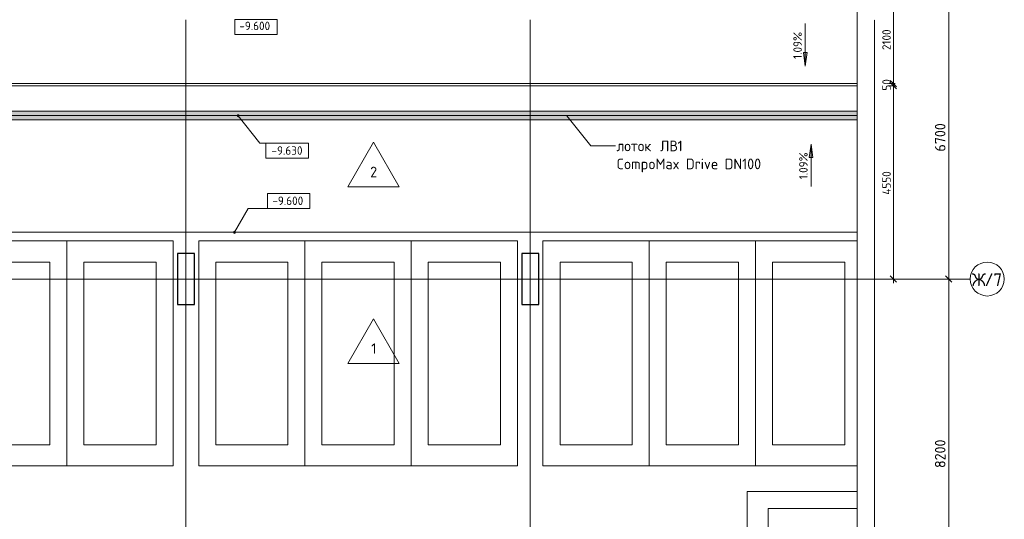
# Model space of a CAD drawing. Header units: millimetres. Extents: x 25887 to 100685, y -10965 to 131188.
# Tile 24 of 49: x 69190 to 92352, y 68343 to 80105. Entities that reach past the tile are written whole.
import ezdxf

# ---------------------------------------------------------------- set-up
doc = ezdxf.new("R2010")
doc.units = ezdxf.units.MM
doc.linetypes.add('4_ Штрихпунктир_ 10 х 2 мм', pattern=[14, 10, -2, 0, -2])
doc.linetypes.add('4_ Штрихпунктир_ 15 х 2 мм', pattern=[19, 15, -2, 0, -2])
for name, color, linetype, lineweight in [('A-ANNO-DIMS', 7, 'Continuous', 5), ('A-ANNO-DIMS-100', 7, 'Continuous', 5), ('A-DETL', 7, 'Continuous', 25), ('A-DETL-GENF', 7, 'Continuous', 13), ('A-DETL-MBND', 7, 'Continuous', 25), ('A-FLOR', 7, 'Continuous', 13), ('A-FLOR-IDEN', 7, 'Continuous', 5), ('A-GENM', 7, 'Continuous', 13), ('C-PRKG', 7, 'Continuous', 13), ('G-ANNO-DIMS', 7, 'Continuous', 5), ('G-ANNO-TEXT', 7, 'Continuous', 5), ('M-EQPM', 7, 'Continuous', 13), ('S-COLS', 7, 'Continuous', 25), ('S-GRID', 7, 'Continuous', 5), ('S-GRID-IDEN', 7, 'Continuous', 5)]:
    doc.layers.add(name, color=color, linetype=linetype, lineweight=lineweight)
doc.styles.add('GOST Common_1', font='GOST_Common.ttf', dxfattribs={"height": 300})
doc.styles.add('GOST Common_2', font='GOST_Common.ttf', dxfattribs={"height": 200})
doc.styles.add('GOST Common_3', font='GOST_Common.ttf', dxfattribs={"height": 250})
doc.dimstyles.new('2_5_мм', dxfattribs={"dimscale": 304.8, "dimtxt": 251.428749, "dimasz": 0.492126, "dimexe": 0.492126, "dimexo": 0.492126, "dimgap": 0, "dimtad": 1, "dimdec": 5, "dimrnd": 1e-05, "dimdsep": 46, "dimtxsty": 'GOST Common_3', "dimblk1": 'OBLIQUE', "dimblk2": 'OBLIQUE', "dimsah": 1, "dimcen": 0.09, "dimdle": 0.492126, "dimadec": 5, "dimazin": 2, "dimtfac": 1, "dimtdec": 4, "dimtix": 1, "dimtmove": 0, "dimatfit": 3, "dimfxl": 1, "dimtvp": 1, "dimtolj": 1, "dimtzin": 0, "dimarcsym": 2})
doc.dimstyles.new('2_мм_1', dxfattribs={"dimscale": 304.8, "dimtxt": 201.142999, "dimasz": 0.492126, "dimexe": 0.328084, "dimexo": 0.492126, "dimgap": 0, "dimtad": 1, "dimdec": 0, "dimdsep": 46, "dimtxsty": 'GOST Common_2', "dimblk1": 'OBLIQUE', "dimblk2": 'OBLIQUE', "dimsah": 1, "dimcen": 0.09, "dimdle": 0.328084, "dimadec": 5, "dimazin": 2, "dimtfac": 1, "dimtdec": 4, "dimtix": 1, "dimtmove": 0, "dimatfit": 3, "dimfxl": 1, "dimtvp": 1, "dimtolj": 1, "dimtzin": 0, "dimarcsym": 2})

# ---------------------------------------------------------------- blocks, each defined once
blk = doc.blocks.new('АР_Машиноместо - 5300x2500_С-V21--02_Подвал_МП_часть Б')
at = {"layer": 'C-PRKG'}
for p, q in [((2500, 5300), (0, 5300)), ((0, 0), (0, 5300)), ((2500, 0), (2500, 5300)), ((400, 4800), (2100, 4800)), ((400, 500), (400, 4800)), ((2100, 500), (2100, 4800)), ((400, 500), (2100, 500)), ((2500, 0), (0, 0))]:
    blk.add_line(p, q, dxfattribs=at)
blk = doc.blocks.new('АР_Машиноместо - 5300x2500_С-V23--02_Подвал_МП_часть Б')
at = {"layer": 'C-PRKG'}
for p, q in [((2500, 0), (0, 0)), ((0, 0), (0, -5300)), ((2500, 0), (2500, -5300)), ((400, -500), (400, -4800)), ((400, -500), (2100, -500)), ((2100, -500), (2100, -4800)), ((400, -4800), (2100, -4800)), ((2500, -5300), (0, -5300))]:
    blk.add_line(p, q, dxfattribs=at)
blk = doc.blocks.new('АР_Машиноместо - 5300x2500_С-V40--02_Подвал_МП_часть Б')
at = {"layer": 'C-PRKG'}
for p, q in [((2500, 5300), (110, 5300)), ((2500, 0), (2500, 5300)), ((400, 4800), (2100, 4800)), ((400, 500), (400, 4800)), ((2100, 500), (2100, 4800)), ((400, 500), (2100, 500)), ((2500, 0), (110, 0))]:
    blk.add_line(p, q, dxfattribs=at)
blk = doc.blocks.new('АР_Машиноместо - 5300x2500_С-V42--02_Подвал_МП_часть Б')
at = {"layer": 'C-PRKG'}
for p, q in [((2500, 5300), (0, 5300)), ((0, 2710), (0, 5300)), ((2500, 2710), (2500, 5300)), ((400, 4800), (2100, 4800)), ((400, 2710), (400, 4800)), ((2100, 2710), (2100, 4800))]:
    blk.add_line(p, q, dxfattribs=at)
blk = doc.blocks.new('АР_Лоток - 200х100h_ЛВ1-7189176--02_Подвал_МП_часть Б')
at = {"layer": 'M-EQPM', "true_color": 0xdddddd}
blk.add_hatch(color=254, dxfattribs=at).paths.add_polyline_path([(39590, -100), (39590, 100), (0, 100), (0, -100), (25843.96384, -100)])
blk = doc.blocks.new('АР-Заполнение деф_ шва - Д_ш_-5035475--02_Подвал_МП_часть Б')
at = {"layer": 'A-DETL-MBND', "lineweight": 13}
for p, q in [((20400, 25), (59990, 25)), ((20400, -25), (59990, -25))]:
    blk.add_line(p, q, dxfattribs=at)
blk = doc.blocks.new('АР-Заполнение деф_ шва - Д_ш_-5035847--02_Подвал_МП_часть Б')
at = {"layer": 'A-DETL-MBND', "lineweight": 13}
for p, q in [((13820, 25), (53410, 25)), ((13820, -25), (53410, -25))]:
    blk.add_line(p, q, dxfattribs=at)
blk = doc.blocks.new('Линия разрыва - М 1_100-6409734--02_Подвал_МП_часть Б')
at = {"layer": 'A-DETL-GENF', "lineweight": 5}
blk.add_line((35500, 0), (70850, 0), dxfattribs=at)
blk = doc.blocks.new('Ось сетки - 8_0 мм-31302--02_Подвал_МП_часть Б')
at = {"layer": 'S-GRID-IDEN'}
blk.add_circle((0, 0), 4, dxfattribs=at)
blk = doc.blocks.new('DIMBLOCK68--02_Подвал_МП_часть Б')
at = {"layer": 'A-ANNO-DIMS-100'}
for p, q in [((91089, 74000), (90896, 74000)), ((91046, 65800), (91046, 74000)), ((91046, 74000), (91089, 74000)), ((91089, 65800), (90896, 65800)), ((91046, 65800), (91089, 65800))]:
    blk.add_line(p, q, dxfattribs=at)
at = {"layer": 'A-ANNO-DIMS-100', "lineweight": 25}
for p, q in [((91046, 74000), (90971, 74075)), ((91046, 74000), (91121, 73925)), ((91046, 65800), (90971, 65875)), ((91046, 65800), (91121, 65725))]:
    blk.add_line(p, q, dxfattribs=at)
at = {"layer": 'A-ANNO-DIMS-100', "color": 0, "insert": (90719, 69551), "char_height": 250, "width": 838.66, "attachment_point": 1, "rotation": 90, "line_spacing_factor": 1.022761, "style": 'GOST Common_3'}
blk.add_mtext('8200', dxfattribs=at)
blk = doc.blocks.new('_Oblique')
at = {"color": 0, "linetype": 'ByBlock', "lineweight": -2}
blk.add_line((-0.5, -0.5), (0.5, 0.5), dxfattribs=at)
blk = doc.blocks.new('DIMBLOCK69--02_Подвал_МП_часть Б')
at = {"layer": 'A-ANNO-DIMS-100'}
for p, q in [((91046, 74000), (91046, 80850)), ((91089, 80700), (90896, 80700)), ((91046, 80700), (91089, 80700)), ((91089, 74000), (90896, 74000)), ((91046, 74000), (91089, 74000))]:
    blk.add_line(p, q, dxfattribs=at)
at = {"layer": 'A-ANNO-DIMS-100', "lineweight": 25}
for p, q in [((91046, 80700), (90971, 80775)), ((91046, 80700), (91121, 80625)), ((91046, 74000), (90971, 74075)), ((91046, 74000), (91121, 73925))]:
    blk.add_line(p, q, dxfattribs=at)
at = {"layer": 'A-ANNO-DIMS-100', "color": 0, "insert": (90719, 77001), "char_height": 250, "width": 838.66, "attachment_point": 1, "rotation": 90, "line_spacing_factor": 1.022761, "style": 'GOST Common_3'}
blk.add_mtext('6700', dxfattribs=at)
blk = doc.blocks.new('Высотные отметки - Frame_2-749557--02_Подвал_МП_часть Б')
at = {"layer": 'G-ANNO-DIMS'}
for p, q in [((-5, 3.5), (-5, 0)), ((5, 3.5), (-5, 3.5)), ((5, 0), (5, 3.5)), ((-5, 0), (5, 0))]:
    blk.add_line(p, q, dxfattribs=at)
blk = doc.blocks.new('Марка полов - Марка полов-4106608--02_Подвал_МП_часть Б')
at = {"layer": 'A-FLOR-IDEN'}
for p, q in [((0, 7), (-6.06, -3.5)), ((6.06, -3.5), (0, 7)), ((-6.06, -3.5), (6.06, -3.5))]:
    blk.add_line(p, q, dxfattribs=at)
blk = doc.blocks.new('DIMBLOCK163--02_Подвал_МП_часть Б')
at = {"layer": 'A-ANNO-DIMS-100'}
for p, q in [((89787, 78550), (89644, 78550)), ((89744, 73900), (89744, 78550)), ((89744, 78550), (89787, 78550)), ((89787, 74000), (89644, 74000)), ((89744, 74000), (89787, 74000))]:
    blk.add_line(p, q, dxfattribs=at)
at = {"layer": 'A-ANNO-DIMS-100', "lineweight": 25}
for p, q in [((89744, 78550), (89669, 78625)), ((89744, 78550), (89819, 78475)), ((89744, 74000), (89669, 74075)), ((89744, 74000), (89819, 73925))]:
    blk.add_line(p, q, dxfattribs=at)
at = {"layer": 'A-ANNO-DIMS-100', "color": 0, "insert": (89482, 75985), "char_height": 200, "width": 695.48, "attachment_point": 1, "rotation": 90, "line_spacing_factor": 1.022761, "style": 'GOST Common_2'}
blk.add_mtext('4550', dxfattribs=at)
blk = doc.blocks.new('DIMBLOCK164--02_Подвал_МП_часть Б')
at = {"layer": 'A-ANNO-DIMS-100'}
for p, q in [((89787, 78600), (89644, 78600)), ((89787, 78550), (89644, 78550)), ((89744, 78550), (89744, 78600)), ((89744, 78600), (89787, 78600)), ((89744, 78550), (89787, 78550))]:
    blk.add_line(p, q, dxfattribs=at)
at = {"layer": 'A-ANNO-DIMS-100', "lineweight": 25}
for p, q in [((89744, 78600), (89669, 78675)), ((89744, 78550), (89669, 78625)), ((89744, 78600), (89819, 78525)), ((89744, 78550), (89819, 78475))]:
    blk.add_line(p, q, dxfattribs=at)
at = {"layer": 'A-ANNO-DIMS-100', "color": 0, "insert": (89482, 78435), "char_height": 200, "width": 335.47, "attachment_point": 1, "rotation": 90, "line_spacing_factor": 1.022761, "style": 'GOST Common_2'}
blk.add_mtext('50', dxfattribs=at)
blk = doc.blocks.new('DIMBLOCK165--02_Подвал_МП_часть Б')
at = {"layer": 'A-ANNO-DIMS-100'}
for p, q in [((89787, 80700), (89644, 80700)), ((89744, 78600), (89744, 80800)), ((89744, 80700), (89787, 80700)), ((89787, 78600), (89644, 78600)), ((89744, 78600), (89787, 78600))]:
    blk.add_line(p, q, dxfattribs=at)
at = {"layer": 'A-ANNO-DIMS-100', "lineweight": 25}
for p, q in [((89744, 80700), (89669, 80775)), ((89744, 80700), (89819, 80625)), ((89744, 78600), (89669, 78675)), ((89744, 78600), (89819, 78525))]:
    blk.add_line(p, q, dxfattribs=at)
at = {"layer": 'A-ANNO-DIMS-100', "color": 0, "insert": (89482, 79389), "char_height": 200, "width": 625.93, "attachment_point": 1, "rotation": 90, "line_spacing_factor": 1.022761, "style": 'GOST Common_2'}
blk.add_mtext('2100', dxfattribs=at)

msp = doc.modelspace()

# ---------------------------------------------------------------- hatches: boundary and pattern name
at = {"layer": 'G-ANNO-DIMS'}
for points in [[(87670.378572, 79011.52534), (87712.17824, 79329.02534), (87628.578904, 79329.02534)], [(87670.378572, 79011.52534), (87712.17824, 79329.02534), (87628.578904, 79329.02534)], [(87806.767588, 77177.478568), (87764.96792, 76859.978568), (87848.567256, 76859.978568)]]:
    msp.add_hatch(color=256, dxfattribs=at).paths.add_polyline_path(points)
h = msp.add_hatch(color=256, dxfattribs=at)
edge = h.paths.add_edge_path()
edge.add_arc((74330.548401, 77843.481288), 25, 0, 360)
h = msp.add_hatch(color=256, dxfattribs=at)
edge = h.paths.add_edge_path()
edge.add_arc((74243.671431, 75100), 25, 0, 360)

# ---------------------------------------------------------------- linework, layer by layer
at = {"layer": 'A-DETL', "linetype": '4_ Штрихпунктир_ 15 х 2 мм', "lineweight": 5}
msp.add_line((88890, 77850), (50240, 77850), dxfattribs=at)
at = {"layer": 'A-FLOR'}
for p, q in [((88890, 78600), (48626.5, 78600)), ((48626.5, 78550), (88890, 78550)), ((49300, 77950), (88890, 77950)), ((88890, 77750), (49300, 77750)), ((88890, 75100), (49300, 75100))]:
    msp.add_line(p, q, dxfattribs=at)
at = {"layer": 'G-ANNO-DIMS'}
for p, q in [((87670.378572, 80011.52534), (87670.378572, 79011.52534)), ((87670.378572, 80011.52534), (87670.378572, 79011.52534)), ((87712.17824, 79329.02534), (87628.578904, 79329.02534)), ((87628.578904, 79329.02534), (87670.378572, 79011.52534)), ((87712.17824, 79329.02534), (87628.578904, 79329.02534)), ((87628.578904, 79329.02534), (87670.378572, 79011.52534)), ((87670.378572, 79011.52534), (87712.17824, 79329.02534)), ((87670.378572, 79011.52534), (87712.17824, 79329.02534)), ((74330.548401, 77843.481288), (74837.588153, 77194.014639)), ((74837.588153, 77194.014639), (75481.096175, 77194.014639)), ((87806.767588, 77177.478568), (87764.96792, 76859.978568)), ((87848.567256, 76859.978568), (87806.767588, 77177.478568)), ((87806.767588, 76177.478568), (87806.767588, 77177.478568)), ((87764.96792, 76859.978568), (87848.567256, 76859.978568)), ((74243.671431, 75100), (74567.20756, 75660.381013)), ((74567.20756, 75660.381013), (75515.60428, 75660.381013))]:
    msp.add_line(p, q, dxfattribs=at)
for centre in [(74330.548401, 77843.481288), (74243.671431, 75100)]:
    msp.add_circle(centre, 25, dxfattribs=at)
at = {"layer": 'G-ANNO-TEXT'}
for p, q in [((82062.986142, 77839.56567), (82624.435022, 77132.453994)), ((82624.435022, 77132.453994), (83205.773403, 77132.453994))]:
    msp.add_line(p, q, dxfattribs=at)
at = {"layer": 'S-COLS'}
for p, q in [((73300, 74600), (72900, 74600)), ((72900, 74600), (72900, 73400)), ((73300, 73400), (73300, 74600)), ((81400, 74600), (81000, 74600)), ((81000, 74600), (81000, 73400)), ((81400, 73400), (81400, 74600)), ((72900, 73400), (73300, 73400)), ((81000, 73400), (81400, 73400))]:
    msp.add_line(p, q, dxfattribs=at)
at = {"layer": 'S-GRID', "linetype": '4_ Штрихпунктир_ 10 х 2 мм'}
for p, q in [((73100, 46269.619659), (73100, 80104.964717)), ((81200, 46269.619659), (81200, 80104.964717)), ((89300, 46075.688695), (89300, 80104.964717)), ((91551.922019, 74000), (27912.537886, 74000))]:
    msp.add_line(p, q, dxfattribs=at)

# ---------------------------------------------------------------- block references
at = {"layer": 'A-DETL-GENF', "rotation": 269.9999999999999}
msp.add_blockref('Линия разрыва - М 1_100-6409734--02_Подвал_МП_часть Б', (88890, 127610), dxfattribs=at)
at = {"layer": 'A-FLOR-IDEN', "xscale": 99.99999999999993, "yscale": 99.99999999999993, "zscale": 99.99999999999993}
for p in [(77511.099507, 76522.442578), (77511.099507, 72364.901958)]:
    msp.add_blockref('Марка полов - Марка полов-4106608--02_Подвал_МП_часть Б', p, dxfattribs=at)
at = {"layer": 'A-GENM'}
for name, p in [('АР-Заполнение деф_ шва - Д_ш_-5035475--02_Подвал_МП_часть Б', (28900.388126, 78575)), ('АР-Заполнение деф_ шва - Д_ш_-5035847--02_Подвал_МП_часть Б', (35480.388126, 78575))]:
    msp.add_blockref(name, p, dxfattribs=at)
at = {"layer": 'C-PRKG'}
for p in [(67800, 74900), (73400, 74900), (81500, 74900), (84000, 74900)]:
    msp.add_blockref('АР_Машиноместо - 5300x2500_С-V23--02_Подвал_МП_часть Б', p, dxfattribs=at)
for name, p, rotation in [('АР_Машиноместо - 5300x2500_С-V21--02_Подвал_МП_часть Б', (72800, 74900), 180), ('АР_Машиноместо - 5300x2500_С-V21--02_Подвал_МП_часть Б', (78400, 74900), 180), ('АР_Машиноместо - 5300x2500_С-V21--02_Подвал_МП_часть Б', (80900, 74900), 180), ('АР_Машиноместо - 5300x2500_С-V40--02_Подвал_МП_часть Б', (89000, 74900), 180), ('АР_Машиноместо - 5300x2500_С-V42--02_Подвал_МП_часть Б', (91600, 66500), 90.00000000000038)]:
    msp.add_blockref(name, p, dxfattribs=dict(at, rotation=rotation))
at = {"layer": 'G-ANNO-DIMS', "xscale": 99.99999999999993, "yscale": 99.99999999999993, "zscale": 99.99999999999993, "rotation": 180}
for p in [(74749.446819, 80108.709099), (75481.096175, 77194.014639)]:
    msp.add_blockref('Высотные отметки - Frame_2-749557--02_Подвал_МП_часть Б', p, dxfattribs=at)
at = {"layer": 'G-ANNO-DIMS', "extrusion": (0, 0, -1), "xscale": 99.99999999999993, "yscale": 99.99999999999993, "zscale": 99.99999999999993}
msp.add_blockref('Высотные отметки - Frame_2-749557--02_Подвал_МП_часть Б', (-75515.60428, 75660.381013), dxfattribs=at)
at = {"layer": 'M-EQPM'}
msp.add_blockref('АР_Лоток - 200х100h_ЛВ1-7189176--02_Подвал_МП_часть Б', (49300, 77850), dxfattribs=at)
at = {"layer": 'S-GRID-IDEN', "xscale": 99.99999999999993, "yscale": 99.99999999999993, "zscale": 99.99999999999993, "rotation": 89.99999999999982}
msp.add_blockref('Ось сетки - 8_0 мм-31302--02_Подвал_МП_часть Б', (91951.922019, 74000), dxfattribs=at)

# ---------------------------------------------------------------- texts
at = {"layer": 'A-FLOR-IDEN', "char_height": 250, "attachment_point": 1, "style": 'GOST Common_3'}
for s, insert, width in [('\\fGOST Common|b0|i0|c204|p34|;2', (77434.223224, 76644.50425), 216.455625), ('\\fGOST Common|b0|i0|c204|p34|;1', (77460.223224, 72486.96363), 152.320625)]:
    msp.add_mtext(s, dxfattribs=dict(at, insert=insert, width=width))
at = {"layer": 'G-ANNO-DIMS', "char_height": 200, "width": 917.17566319, "attachment_point": 1, "line_spacing_factor": 1.022761, "style": 'GOST Common_2'}
for s, insert in [('-9.600', (74354.776372, 80058.524615)), ('-9.630', (75112.507002, 77124.477574)), ('-9.600', (75133.447754, 75941.746674))]:
    msp.add_mtext(s, dxfattribs=dict(at, insert=insert))
at = {"layer": 'G-ANNO-DIMS', "char_height": 200, "width": 794.08103471, "attachment_point": 1, "rotation": 90, "line_spacing_factor": 1.022761, "style": 'GOST Common_2'}
for insert in [(87389.012912, 79180.658243), (87389.012912, 79180.658243), (87525.401927, 76346.61147)]:
    msp.add_mtext('1.09%', dxfattribs=dict(at, insert=insert))
at = {"layer": 'G-ANNO-TEXT', "char_height": 250, "attachment_point": 1, "style": 'GOST Common_3'}
for s, insert, width in [('лоток', (83230.773403, 77257.453994), 1138.39625), ('\\fGOST Common|b0|i0|c204|p34|; ', (84170.044237, 77257.453994), 104.219375), ('ЛВ', (84256.03382, 77257.453994), 497.04625), ('1 ', (84666.137987, 77257.453994), 256.54), ('CompoMax Drive DN100', (83230.773403, 76834.12066), 4064.555625)]:
    msp.add_mtext(s, dxfattribs=dict(at, insert=insert, width=width))
at = {"layer": 'S-GRID-IDEN', "char_height": 300, "attachment_point": 1, "style": 'GOST Common_1'}
for s, insert, width in [('\\fGOST Common|b0|i0|c204|p34|;Ж', (91587.501537, 74134.544597), 368.77625), ('/7', (91891.77237, 74134.544597), 513.08)]:
    msp.add_mtext(s, dxfattribs=dict(at, insert=insert, width=width))

# ---------------------------------------------------------------- dimensions: what is measured, and where the dimension line sits
at = {"layer": 'A-ANNO-DIMS'}
for base, p1, p2, dimstyle, override, picture, middle in [((91045.5541516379, 80700.0000000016), (90939.4881344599, 74000.0000000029), (90939.4881344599, 80700.0000000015), '2_5_мм', {"dimpost": '<>', "dimfxl": 6700}, 'DIMBLOCK69--02_Подвал_МП_часть Б', (90920.5541516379, 77350.0000000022)), ((89743.51773, 80700), (89637.451713, 78600), (89637.451713, 80700), '2_мм_1', {"dimpost": '<>', "dimfxl": 2100}, 'DIMBLOCK165--02_Подвал_МП_часть Б', (89643.51773, 79650)), ((89743.51773, 78600), (89637.451713, 78550), (89637.451713, 78600), '2_мм_1', {"dimpost": '<>', "dimfxl": 50}, 'DIMBLOCK164--02_Подвал_МП_часть Б', (89643.51773, 78575)), ((89743.51773, 78550), (89637.451713, 74000), (89637.451713, 78550), '2_мм_1', {"dimpost": '<>', "dimfxl": 4550}, 'DIMBLOCK163--02_Подвал_МП_часть Б', (89643.51773, 76275)), ((91045.5541516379, 74000.000000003), (90939.4881344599, 65800.0000000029), (90939.4881344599, 74000.0000000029), '2_5_мм', {"dimpost": '<>', "dimfxl": 8200}, 'DIMBLOCK68--02_Подвал_МП_часть Б', (90920.5541516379, 69900.0000000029))]:
    dim = msp.add_linear_dim(base=base, p1=p1, p2=p2, angle=90, dimstyle=dimstyle, override=override, dxfattribs=at)
    dim.commit()
    dim.dimension.update_dxf_attribs({"geometry": picture, "text_midpoint": middle})

doc.saveas('drawing.dxf')
